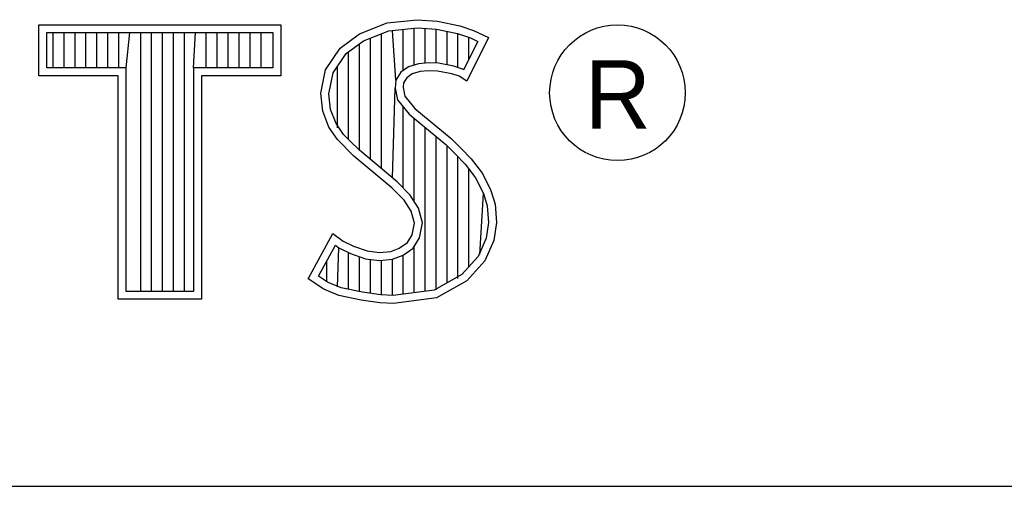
# Model space of a CAD drawing. Header units: inches. Extents: x 0 to 34, y 0 to 22.
# Tile 71 of 89: x 30.461 to 31.065, y 2.38 to 2.666. Entities that reach past the tile are written whole.
import ezdxf

# ---------------------------------------------------------------- set-up
doc = ezdxf.new("R2010")
doc.units = ezdxf.units.IN
doc.header["$LTSCALE"] = 1.87
doc.header["$MEASUREMENT"] = 0
doc.layers.get('0').update_dxf_attribs({"linetype": 'CONTINUOUS'})
doc.styles.get("Standard").update_dxf_attribs({"font": 'txt', "width": 0.8})

msp = doc.modelspace()

# ---------------------------------------------------------------- linework, layer by layer
at = {"color": 2, "linetype": 'CONTINUOUS'}
for p, q in [((30.66954, 2.65751), (30.68633, 2.66417)), ((30.68633, 2.66417), (30.70487, 2.6662)), ((30.70487, 2.6662), (30.71733, 2.66533)), ((30.71733, 2.66533), (30.73094, 2.66243)), ((30.47276, 2.66314), (30.62109, 2.66314)), ((30.47276, 2.63172), (30.47276, 2.66314)), ((30.47765, 2.65826), (30.61621, 2.65826)), ((30.47765, 2.6366), (30.47765, 2.65826)), ((30.48153, 2.6366), (30.48153, 2.65826)), ((30.48824, 2.6366), (30.48824, 2.65826)), ((30.49495, 2.6366), (30.49495, 2.65826)), ((30.50166, 2.6366), (30.50166, 2.65826)), ((30.50837, 2.6366), (30.50837, 2.65826)), ((30.51509, 2.6366), (30.51509, 2.65826)), ((30.5218, 2.6366), (30.5218, 2.65826)), ((30.52629, 2.6366), (30.52851, 2.65826)), ((30.53522, 2.49958), (30.53522, 2.65826)), ((30.54193, 2.49958), (30.54193, 2.65826)), ((30.54864, 2.49958), (30.54864, 2.65826)), ((30.55536, 2.49958), (30.55536, 2.65826)), ((30.56207, 2.49958), (30.56207, 2.65826)), ((30.56756, 2.6366), (30.56878, 2.65826)), ((30.57549, 2.6366), (30.57549, 2.65826)), ((30.5822, 2.6366), (30.5822, 2.65826)), ((30.58891, 2.6366), (30.58891, 2.65826)), ((30.59563, 2.6366), (30.59563, 2.65826)), ((30.60234, 2.6366), (30.60234, 2.65826)), ((30.60905, 2.6366), (30.60905, 2.65826)), ((30.61621, 2.65826), (30.61621, 2.6366)), ((30.62109, 2.66314), (30.62109, 2.63172)), ((30.65766, 2.64883), (30.66954, 2.65751)), ((30.67191, 2.6532), (30.68752, 2.65939)), ((30.68288, 2.57482), (30.68288, 2.65755)), ((30.68752, 2.65939), (30.70497, 2.6613)), ((30.69173, 2.62905), (30.68959, 2.65962)), ((30.6963, 2.63502), (30.6963, 2.66035)), ((30.70301, 2.63838), (30.70301, 2.66108)), ((30.70497, 2.6613), (30.71664, 2.66048)), ((30.70972, 2.63961), (30.70972, 2.66097)), ((30.71643, 2.63958), (30.71643, 2.6605)), ((30.71664, 2.66048), (30.72963, 2.65772)), ((30.72315, 2.63845), (30.72315, 2.6591)), ((30.72963, 2.65772), (30.7375, 2.65501)), ((30.72986, 2.63682), (30.72986, 2.65764)), ((30.73094, 2.66243), (30.73934, 2.65954)), ((30.73934, 2.65954), (30.74861, 2.6552)), ((30.66123, 2.64539), (30.67191, 2.6532)), ((30.66945, 2.58604), (30.66945, 2.65141)), ((30.67616, 2.58044), (30.67616, 2.65489)), ((30.742, 2.6529), (30.73332, 2.63554)), ((30.74861, 2.6552), (30.73528, 2.62856)), ((30.73657, 2.64204), (30.73657, 2.65533)), ((30.7375, 2.65501), (30.742, 2.6529)), ((30.64868, 2.63551), (30.65766, 2.64883)), ((30.65328, 2.63359), (30.66123, 2.64539)), ((30.66274, 2.59275), (30.66274, 2.6465)), ((30.71168, 2.63983), (30.70564, 2.63916)), ((30.71794, 2.6395), (30.71168, 2.63983)), ((30.72722, 2.63764), (30.71794, 2.6395)), ((30.52629, 2.6366), (30.47765, 2.6366)), ((30.52629, 2.49958), (30.52629, 2.6366)), ((30.61621, 2.6366), (30.56756, 2.6366)), ((30.56756, 2.6366), (30.56756, 2.49958)), ((30.64578, 2.62103), (30.64868, 2.63551)), ((30.65072, 2.6208), (30.65328, 2.63359)), ((30.65603, 2.59994), (30.65603, 2.63768)), ((30.69488, 2.63399), (30.69173, 2.62905)), ((30.6995, 2.63735), (30.69488, 2.63399)), ((30.70564, 2.63916), (30.6995, 2.63735)), ((30.70661, 2.63435), (30.70169, 2.6329)), ((30.71182, 2.63493), (30.70661, 2.63435)), ((30.71733, 2.63464), (30.71182, 2.63493)), ((30.72601, 2.6329), (30.71733, 2.63464)), ((30.7327, 2.63593), (30.72722, 2.63764)), ((30.73332, 2.63554), (30.7327, 2.63593)), ((30.52141, 2.63172), (30.47276, 2.63172)), ((30.52141, 2.4947), (30.52141, 2.63172)), ((30.62109, 2.63172), (30.57245, 2.63172)), ((30.57245, 2.63172), (30.57245, 2.4947)), ((30.69173, 2.62905), (30.69125, 2.62421)), ((30.69647, 2.6274), (30.69618, 2.62451)), ((30.6985, 2.63059), (30.69647, 2.6274)), ((30.70169, 2.6329), (30.6985, 2.63059)), ((30.73065, 2.63146), (30.72601, 2.6329)), ((30.73528, 2.62856), (30.73065, 2.63146)), ((30.68959, 2.5692), (30.69125, 2.62421)), ((30.69125, 2.62421), (30.69282, 2.61712)), ((30.69618, 2.62451), (30.69734, 2.6193)), ((30.64694, 2.61003), (30.64578, 2.62103)), ((30.65173, 2.61118), (30.65072, 2.6208)), ((30.69282, 2.61712), (30.69993, 2.60832)), ((30.69734, 2.6193), (30.70342, 2.61177)), ((30.65071, 2.60019), (30.64694, 2.61003)), ((30.65506, 2.60248), (30.65173, 2.61118)), ((30.6963, 2.56297), (30.6963, 2.61282)), ((30.70342, 2.61177), (30.72573, 2.59324)), ((30.69993, 2.60832), (30.72243, 2.58963)), ((30.70301, 2.55482), (30.70301, 2.60577)), ((30.65592, 2.59266), (30.65071, 2.60019)), ((30.65968, 2.5958), (30.65506, 2.60248)), ((30.70972, 2.49967), (30.70972, 2.60019)), ((30.66606, 2.58253), (30.65592, 2.59266)), ((30.66372, 2.59177), (30.65968, 2.5958)), ((30.66936, 2.58613), (30.66372, 2.59177)), ((30.71643, 2.50056), (30.71643, 2.59461)), ((30.72573, 2.59324), (30.73181, 2.58716)), ((30.69253, 2.56674), (30.66936, 2.58613)), ((30.72243, 2.58963), (30.72832, 2.58375)), ((30.72315, 2.50487), (30.72315, 2.58892)), ((30.73181, 2.58716), (30.73789, 2.58079)), ((30.68923, 2.56313), (30.66606, 2.58253)), ((30.72832, 2.58375), (30.73419, 2.5776)), ((30.72986, 2.50738), (30.72986, 2.58214)), ((30.73789, 2.58079), (30.74484, 2.57182)), ((30.73419, 2.5776), (30.74069, 2.56921)), ((30.73657, 2.51479), (30.73657, 2.57453)), ((30.74069, 2.56921), (30.74551, 2.55957)), ((30.74484, 2.57182), (30.75006, 2.5614)), ((30.69676, 2.5556), (30.68923, 2.56313)), ((30.70061, 2.55866), (30.69253, 2.56674)), ((30.75006, 2.5614), (30.75266, 2.553)), ((30.70111, 2.54866), (30.69676, 2.5556)), ((30.70562, 2.55065), (30.70061, 2.55866)), ((30.74328, 2.52221), (30.74551, 2.55957)), ((30.74551, 2.55957), (30.74784, 2.55208)), ((30.70313, 2.54142), (30.70111, 2.54866)), ((30.70815, 2.54161), (30.70562, 2.55065)), ((30.74784, 2.55208), (30.74862, 2.5419)), ((30.75266, 2.553), (30.75353, 2.54171)), ((30.70169, 2.53418), (30.70313, 2.54142)), ((30.7063, 2.53235), (30.70815, 2.54161)), ((30.74862, 2.5419), (30.74707, 2.5321)), ((30.75353, 2.54171), (30.75179, 2.53071)), ((30.63796, 2.50726), (30.65303, 2.53505)), ((30.65303, 2.53505), (30.6594, 2.53042)), ((30.69879, 2.52955), (30.70169, 2.53418)), ((30.70241, 2.52613), (30.7063, 2.53235)), ((30.74707, 2.5321), (30.74214, 2.52095)), ((30.75179, 2.53071), (30.74629, 2.51826)), ((30.64438, 2.50885), (30.65466, 2.52782)), ((30.65466, 2.52782), (30.65685, 2.52623)), ((30.65603, 2.50228), (30.65685, 2.52623)), ((30.65685, 2.52623), (30.66388, 2.52272)), ((30.6594, 2.53042), (30.66577, 2.52723)), ((30.66577, 2.52723), (30.67417, 2.52434)), ((30.68865, 2.52405), (30.69386, 2.52608)), ((30.69386, 2.52608), (30.69879, 2.52955)), ((30.69619, 2.52174), (30.70241, 2.52613)), ((30.70301, 2.49879), (30.70301, 2.52655)), ((30.66274, 2.50085), (30.66274, 2.52311)), ((30.66388, 2.52272), (30.67308, 2.51955)), ((30.66945, 2.49931), (30.66945, 2.5208)), ((30.67308, 2.51955), (30.68162, 2.51857)), ((30.67417, 2.52434), (30.6817, 2.52347)), ((30.67616, 2.4983), (30.67616, 2.51919)), ((30.68162, 2.51857), (30.68976, 2.51924)), ((30.6817, 2.52347), (30.68865, 2.52405)), ((30.68959, 2.49702), (30.68959, 2.51918)), ((30.68976, 2.51924), (30.69619, 2.52174)), ((30.6963, 2.4979), (30.6963, 2.52178)), ((30.74214, 2.52095), (30.7322, 2.50996)), ((30.64932, 2.50543), (30.64932, 2.51796)), ((30.68288, 2.49729), (30.68288, 2.51842)), ((30.74629, 2.51826), (30.73528, 2.5061)), ((30.64752, 2.50089), (30.63796, 2.50726)), ((30.64982, 2.50522), (30.64438, 2.50885)), ((30.7322, 2.50996), (30.71518, 2.50039)), ((30.65679, 2.49712), (30.64752, 2.50089)), ((30.65823, 2.50181), (30.64982, 2.50522)), ((30.67127, 2.49903), (30.65823, 2.50181)), ((30.71518, 2.50039), (30.69015, 2.49709)), ((30.73528, 2.5061), (30.71675, 2.49568)), ((30.57245, 2.4947), (30.52141, 2.4947)), ((30.56756, 2.49958), (30.52629, 2.49958)), ((30.6704, 2.49423), (30.65679, 2.49712)), ((30.68244, 2.49736), (30.67127, 2.49903)), ((30.69015, 2.49709), (30.68244, 2.49736)), ((30.71675, 2.49568), (30.69039, 2.4922)), ((30.68199, 2.49249), (30.6704, 2.49423)), ((30.69039, 2.4922), (30.68199, 2.49249)), ((28.72307, 2.38), (33.50002, 2.38))]:
    msp.add_line(p, q, dxfattribs=at)
msp.add_circle((30.82769, 2.62139), 0.04161, dxfattribs=at)

# ---------------------------------------------------------------- texts
msp.add_text('R', height=0.04198, dxfattribs=at).set_placement((30.80762, 2.59937))

doc.saveas('drawing.dxf')
